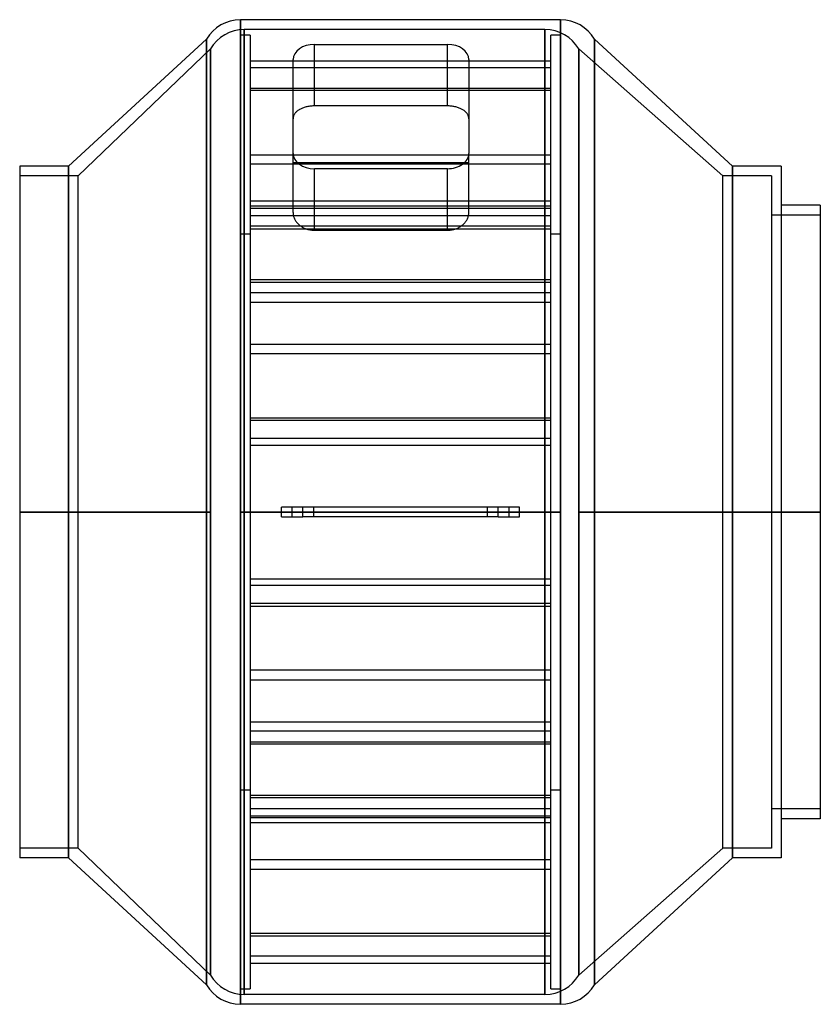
# Model space of a CAD drawing. Header units: millimetres. Extents: x -205 to 205, y -252 to 252.
import ezdxf

# ---------------------------------------------------------------- set-up
doc = ezdxf.new("R2010")
doc.units = ezdxf.units.MM
doc.layers.add('MAIN-1', color=7, linetype='Continuous')
doc.layers.add('MAIN-2', color=7, linetype='Continuous')

msp = doc.modelspace()

# ---------------------------------------------------------------- linework, layer by layer
at = {"layer": 'MAIN-1'}
for p, q in [((-92, 252), (-92, 0)), ((72, 252), (-92, 252)), ((72, 252), (72, 0)), ((-109.32, 242), (-180, 177)), ((-109.32, 242), (-109.32, 0)), ((89.32, 242), (89.32, 0)), ((160, 177), (89.32, 242)), ((-54, 239.36), (14, 239.36)), ((-65, 183.49), (-65, 231.58)), ((25, 231.58), (25, 183.49)), ((-65, 153.23), (-65, 183.49)), ((25, 153.23), (25, 183.49)), ((-205, 177), (-205, 0)), ((-180, 177), (-205, 177)), ((-180, 177), (-180, 0)), ((160, 177), (160, 0)), ((185, 177), (160, 177)), ((185, 177), (185, 0)), ((14, 175.72), (-54, 175.72)), ((-54, 144.23), (-54, 175.72)), ((14, 144.23), (14, 175.72)), ((205, 157), (185, 157)), ((205, 157), (205, 0)), ((-65, 153.23), (-64.99, 152.85)), ((-64.99, 152.85), (-64.96, 152.46)), ((-64.96, 152.46), (-64.91, 152.07)), ((-64.91, 152.07), (-64.83, 151.68)), ((-64.83, 151.68), (-64.73, 151.29)), ((-64.73, 151.29), (-64.61, 150.9)), ((24.61, 150.9), (24.73, 151.29)), ((24.73, 151.29), (24.83, 151.68)), ((24.83, 151.68), (24.91, 152.07)), ((24.91, 152.07), (24.96, 152.46)), ((24.96, 152.46), (24.99, 152.85)), ((24.99, 152.85), (25, 153.23)), ((-64.61, 150.9), (-64.47, 150.51)), ((-64.47, 150.51), (-64.31, 150.12)), ((-64.31, 150.12), (-64.12, 149.75)), ((-64.12, 149.75), (-63.91, 149.37)), ((-63.91, 149.37), (-63.69, 149.01)), ((-63.69, 149.01), (-63.44, 148.65)), ((-63.44, 148.65), (-63.18, 148.31)), ((-63.18, 148.31), (-62.89, 147.98)), ((-62.89, 147.98), (-62.6, 147.65)), ((-62.6, 147.65), (-62.28, 147.35)), ((-62.28, 147.35), (-61.96, 147.06)), ((-61.96, 147.06), (-61.63, 146.78)), ((-61.63, 146.78), (-61.27, 146.51)), ((-61.27, 146.51), (-60.9, 146.25)), ((-60.9, 146.25), (-60.51, 146)), ((20.51, 146), (20.9, 146.25)), ((20.9, 146.25), (21.27, 146.51)), ((21.27, 146.51), (21.63, 146.78)), ((21.63, 146.78), (21.96, 147.06)), ((21.96, 147.06), (22.28, 147.35)), ((22.28, 147.35), (22.6, 147.65)), ((22.6, 147.65), (22.89, 147.98)), ((22.89, 147.98), (23.18, 148.31)), ((23.18, 148.31), (23.44, 148.65)), ((23.44, 148.65), (23.69, 149.01)), ((23.69, 149.01), (23.91, 149.37)), ((23.91, 149.37), (24.12, 149.75)), ((24.12, 149.75), (24.31, 150.12)), ((24.31, 150.12), (24.47, 150.51)), ((24.47, 150.51), (24.61, 150.9)), ((-60.51, 146), (-60.11, 145.77)), ((-60.11, 145.77), (-59.69, 145.54)), ((-59.69, 145.54), (-59.25, 145.34)), ((-59.25, 145.34), (-58.8, 145.15)), ((-58.8, 145.15), (-58.34, 144.97)), ((-58.34, 144.97), (-57.88, 144.81)), ((-57.88, 144.81), (-57.4, 144.68)), ((-57.4, 144.68), (-56.92, 144.55)), ((-56.92, 144.55), (-56.43, 144.45)), ((-56.43, 144.45), (-55.94, 144.37)), ((-55.94, 144.37), (-55.45, 144.31)), ((-55.45, 144.31), (-54.96, 144.26)), ((-54.96, 144.26), (-54.48, 144.23)), ((-54.48, 144.23), (-54, 144.23)), ((-54, 144.23), (14, 144.23)), ((14, 144.23), (14.48, 144.23)), ((14.48, 144.23), (14.96, 144.26)), ((14.96, 144.26), (15.45, 144.31)), ((15.45, 144.31), (15.94, 144.37)), ((15.94, 144.37), (16.43, 144.45)), ((16.43, 144.45), (16.92, 144.55)), ((16.92, 144.55), (17.4, 144.68)), ((17.4, 144.68), (17.88, 144.81)), ((17.88, 144.81), (18.34, 144.97)), ((18.34, 144.97), (18.8, 145.15)), ((18.8, 145.15), (19.25, 145.34)), ((19.25, 145.34), (19.69, 145.54)), ((19.69, 145.54), (20.11, 145.77)), ((20.11, 145.77), (20.51, 146)), ((-180, 0), (-205, 0)), ((-205, 0), (-205, -177)), ((-109.32, 0), (-180, 0)), ((-180, 0), (-180, -177)), ((-109.32, 0), (-109.32, -242)), ((-71, 0), (-92, 0)), ((-92, 0), (-92, -252)), ((-60, 2.5), (-71, 2.5)), ((-71, -2.5), (-71, 2.5)), ((40, 2.5), (-60, 2.5)), ((-60, -2.5), (-60, 2.5)), ((51, 2.5), (40, 2.5)), ((40, -2.5), (40, 2.5)), ((51, -2.5), (51, 2.5)), ((72, 0), (51, 0)), ((72, 0), (72, -252)), ((160, 0), (89.32, 0)), ((89.32, 0), (89.32, -242)), ((185, 0), (160, 0)), ((160, 0), (160, -177)), ((205, 0), (185, 0)), ((185, 0), (185, -177)), ((205, 0), (205, -157)), ((-71, -2.5), (-60, -2.5)), ((40, -2.5), (-60, -2.5)), ((40, -2.5), (51, -2.5)), ((205, -157), (185, -157)), ((-180, -177), (-205, -177)), ((-180, -177), (-109.32, -242)), ((89.32, -242), (160, -177)), ((185, -177), (160, -177)), ((72, -252), (-92, -252))]:
    msp.add_line(p, q, dxfattribs=at)
for centre, start, end in [((-92, 232), 90, 150), ((72, 232), 30, 90), ((-92, -232), 210, 270), ((72, -232), 270, 330)]:
    msp.add_arc(centre, 20, start, end, dxfattribs=at)
for centre, start_param, end_param in [((-54, 231.58), -1.570796, 0), ((14, 231.58), 3.141593, 4.712389), ((-54, 183.49), 0, 1.570796), ((14, 183.49), 1.570796, 3.141593)]:
    msp.add_ellipse(centre, major_axis=(-11, 0), ratio=0.707107, start_param=start_param, end_param=end_param, dxfattribs=at)
at = {"layer": 'MAIN-2'}
for p, q in [((-92, 0), (-92, 252)), ((72, 0), (72, 252)), ((-90, 0), (-90, 247)), ((-90, 247), (-90, 0)), ((64, 247), (-90, 247)), ((64, 0), (64, 247)), ((64, 247), (64, 0)), ((-109.32, 0), (-109.32, 242)), ((-87, 244), (-92, 244)), ((-92, -244), (-92, 244)), ((-87, 244), (-87, -244)), ((72, 244), (67, 244)), ((67, -244), (67, 244)), ((72, 244), (72, -244)), ((89.32, 0), (89.32, 242)), ((-107.32, 237), (-175, 172)), ((-107.32, 0), (-107.32, 237)), ((-107.32, 237), (-107.32, 0)), ((-54, 207.87), (-54, 239.36)), ((14, 207.87), (14, 239.36)), ((81.32, 0), (81.32, 237)), ((81.32, 237), (81.32, 0)), ((155, 172), (81.32, 237)), ((-87, 230.89), (67, 230.89)), ((67, 227.35), (-87, 227.35)), ((-87, 217.03), (67, 217.03)), ((67, 215.74), (-87, 215.74)), ((-60.11, 206.79), (-60.51, 206.62)), ((-59.69, 206.94), (-60.11, 206.79)), ((-59.25, 207.09), (-59.69, 206.94)), ((-58.8, 207.22), (-59.25, 207.09)), ((-58.34, 207.35), (-58.8, 207.22)), ((-57.88, 207.46), (-58.34, 207.35)), ((-57.4, 207.55), (-57.88, 207.46)), ((-56.92, 207.64), (-57.4, 207.55)), ((-56.43, 207.71), (-56.92, 207.64)), ((-55.94, 207.76), (-56.43, 207.71)), ((-55.45, 207.81), (-55.94, 207.76)), ((-54.96, 207.84), (-55.45, 207.81)), ((-54.48, 207.86), (-54.96, 207.84)), ((-54, 207.87), (-54.48, 207.86)), ((14, 207.87), (-54, 207.87)), ((14.48, 207.86), (14, 207.87)), ((14.96, 207.84), (14.48, 207.86)), ((15.45, 207.81), (14.96, 207.84)), ((15.94, 207.76), (15.45, 207.81)), ((16.43, 207.71), (15.94, 207.76)), ((16.92, 207.64), (16.43, 207.71)), ((17.4, 207.55), (16.92, 207.64)), ((17.88, 207.46), (17.4, 207.55)), ((18.34, 207.35), (17.88, 207.46)), ((18.8, 207.22), (18.34, 207.35)), ((19.25, 207.09), (18.8, 207.22)), ((19.69, 206.94), (19.25, 207.09)), ((20.11, 206.79), (19.69, 206.94)), ((20.51, 206.62), (20.11, 206.79)), ((-64.99, 201.61), (-65, 201.32)), ((-64.96, 201.9), (-64.99, 201.61)), ((-64.91, 202.19), (-64.96, 201.9)), ((-64.83, 202.49), (-64.91, 202.19)), ((-64.73, 202.78), (-64.83, 202.49)), ((-64.61, 203.07), (-64.73, 202.78)), ((-64.47, 203.36), (-64.61, 203.07)), ((-64.31, 203.65), (-64.47, 203.36)), ((-64.12, 203.92), (-64.31, 203.65)), ((-63.91, 204.2), (-64.12, 203.92)), ((-63.69, 204.46), (-63.91, 204.2)), ((-63.44, 204.72), (-63.69, 204.46)), ((-63.18, 204.97), (-63.44, 204.72)), ((-62.89, 205.21), (-63.18, 204.97)), ((-62.6, 205.44), (-62.89, 205.21)), ((-62.28, 205.66), (-62.6, 205.44)), ((-61.96, 205.87), (-62.28, 205.66)), ((-61.63, 206.07), (-61.96, 205.87)), ((-61.27, 206.26), (-61.63, 206.07)), ((-60.9, 206.45), (-61.27, 206.26)), ((-60.51, 206.62), (-60.9, 206.45)), ((20.9, 206.45), (20.51, 206.62)), ((21.27, 206.26), (20.9, 206.45)), ((21.63, 206.07), (21.27, 206.26)), ((21.96, 205.87), (21.63, 206.07)), ((22.28, 205.66), (21.96, 205.87)), ((22.6, 205.44), (22.28, 205.66)), ((22.89, 205.21), (22.6, 205.44)), ((23.18, 204.97), (22.89, 205.21)), ((23.44, 204.72), (23.18, 204.97)), ((23.69, 204.46), (23.44, 204.72)), ((23.91, 204.2), (23.69, 204.46)), ((24.12, 203.92), (23.91, 204.2)), ((24.31, 203.65), (24.12, 203.92)), ((24.47, 203.36), (24.31, 203.65)), ((24.61, 203.07), (24.47, 203.36)), ((24.73, 202.78), (24.61, 203.07)), ((24.83, 202.49), (24.73, 202.78)), ((24.91, 202.19), (24.83, 202.49)), ((24.96, 201.9), (24.91, 202.19)), ((24.99, 201.61), (24.96, 201.9)), ((25, 201.32), (24.99, 201.61)), ((-87, 182.88), (67, 182.88)), ((-180, 0), (-180, 177)), ((67, 178.05), (-87, 178.05)), ((-65, 178.9), (25, 178.9)), ((160, 0), (160, 177)), ((-175, 172), (-205, 172)), ((-175, 0), (-175, 172)), ((155, 0), (155, 172)), ((180, 172), (155, 172)), ((180, 172), (180, 0)), ((67, 159.05), (-87, 159.05)), ((67, 156.58), (-87, 156.58)), ((-87, 155.51), (67, 155.51)), ((-87, 151.75), (67, 151.75)), ((205, 152), (180, 152)), ((67, 146.32), (-87, 146.32)), ((-92, 142.4), (-87, 142.4)), ((-87, 145.02), (67, 145.02)), ((67, 142.4), (72, 142.4)), ((67, 118.89), (-87, 118.89)), ((-87, 117.6), (67, 117.6)), ((67, 112.16), (-87, 112.16)), ((-87, 107.33), (67, 107.33)), ((-87, 85.87), (67, 85.87)), ((67, 81.04), (-87, 81.04)), ((-87, 48.18), (67, 48.18)), ((67, 46.88), (-87, 46.88)), ((67, 37.69), (-87, 37.69)), ((-87, 34.15), (67, 34.15)), ((-87, 34.15), (67, 34.15)), ((-205, 0), (-175, 0)), ((-175, 0), (-107.32, 0)), ((-175, -172), (-175, 0)), ((-107.32, 0), (-107.32, -237)), ((-90, 0), (-10, 0)), ((-90, 0), (-90, -247)), ((-71, 2.5), (-71, 2.5)), ((-71, 2.5), (-71, 2.5)), ((-65.5, -2.5), (-65.5, 2.5)), ((-65.5, -2.5), (-65.5, 2.5)), ((-60, -2.5), (-60, 2.5)), ((-54.5, 2.5), (-54.5, -2.5)), ((-54.5, 2.5), (-54.5, -2.5)), ((-10, 0), (64, 0)), ((-10, 0), (-10, 0)), ((-10, 0), (-10, 0)), ((-10, 0), (-10, 0)), ((-10, 0), (-10, 0)), ((-10, 0), (-10, 0)), ((-10, 0), (-10, 0)), ((-10, 0), (-10, 0)), ((-10, 0), (-10, 0)), ((-10, 0), (-10, 0)), ((-10, 0), (-10, 0)), ((-10, 0), (-10, 0)), ((-10, 0), (-10, 0)), ((-10, 0), (-10, 0)), ((-10, 0), (-10, 0)), ((-10, 0), (-10, 0)), ((-10, 0), (-10, 0)), ((-10, 0), (-10, 0)), ((-10, 0), (-10, 0)), ((-10, 0), (-10, 0)), ((-10, 0), (-10, 0)), ((-10, 0), (-10, 0)), ((-10, 0), (-10, 0)), ((-10, 0), (-10, 0)), ((34.5, -2.5), (34.5, 2.5)), ((34.5, -2.5), (34.5, 2.5)), ((40, -2.5), (40, 2.5)), ((45.5, 2.5), (45.5, -2.5)), ((45.5, 2.5), (45.5, -2.5)), ((51, 2.5), (51, 2.5)), ((51, 2.5), (51, 2.5)), ((64, 0), (64, -247)), ((81.32, 0), (155, 0)), ((81.32, 0), (81.32, -237)), ((155, 0), (180, 0)), ((155, -172), (155, 0)), ((180, 0), (205, 0)), ((180, 0), (180, -172)), ((-205, 0), (-180, 0)), ((-175, 0), (-205, 0)), ((-180, 0), (-109.32, 0)), ((-180, -177), (-180, 0)), ((-107.32, 0), (-175, 0)), ((-109.32, -242), (-109.32, 0)), ((-107.32, -237), (-107.32, 0)), ((-92, -252), (-92, 0)), ((-92, 0), (-71, 0)), ((-90, -247), (-90, 0)), ((-10, 0), (-90, 0)), ((-71, -2.5), (-71, -2.5)), ((-71, -2.5), (-71, -2.5)), ((64, 0), (-10, 0)), ((-10, 0), (-10, 0)), ((-10, 0), (-10, 0)), ((-10, 0), (-10, 0)), ((-10, 0), (-10, 0)), ((-10, 0), (-10, 0)), ((-10, 0), (-10, 0)), ((-10, 0), (-10, 0)), ((-10, 0), (-10, 0)), ((-10, 0), (-10, 0)), ((-10, 0), (-10, 0)), ((-10, 0), (-10, 0)), ((-10, 0), (-10, 0)), ((-10, 0), (-10, 0)), ((-10, 0), (-10, 0)), ((51, 0), (72, 0)), ((51, -2.5), (51, -2.5)), ((51, -2.5), (51, -2.5)), ((64, -247), (64, 0)), ((72, -252), (72, 0)), ((155, 0), (81.32, 0)), ((81.32, -237), (81.32, 0)), ((89.32, 0), (160, 0)), ((89.32, -242), (89.32, 0)), ((180, 0), (155, 0)), ((160, 0), (185, 0)), ((160, -177), (160, 0)), ((205, 0), (180, 0)), ((185, 0), (205, 0)), ((-87, -34.15), (67, -34.15)), ((-87, -34.15), (67, -34.15)), ((67, -37.69), (-87, -37.69)), ((67, -37.69), (-87, -37.69)), ((67, -46.88), (-87, -46.88)), ((-87, -48.18), (67, -48.18)), ((67, -81.04), (-87, -81.04)), ((-87, -85.87), (67, -85.87)), ((-87, -107.33), (67, -107.33)), ((67, -112.16), (-87, -112.16)), ((-87, -117.6), (67, -117.6)), ((67, -118.89), (-87, -118.89)), ((-87, -142.4), (-92, -142.4)), ((-87, -145.02), (67, -145.02)), ((72, -142.4), (67, -142.4)), ((67, -146.32), (-87, -146.32)), ((-87, -151.75), (67, -151.75)), ((-87, -155.51), (67, -155.51)), ((205, -152), (180, -152)), ((67, -156.58), (-87, -156.58)), ((67, -159.05), (-87, -159.05)), ((-175, -172), (-205, -172)), ((-175, -172), (-107.32, -237)), ((81.32, -237), (155, -172)), ((180, -172), (155, -172)), ((67, -178.05), (-87, -178.05)), ((-87, -182.88), (67, -182.88)), ((67, -215.74), (-87, -215.74)), ((-87, -217.03), (67, -217.03)), ((67, -227.35), (-87, -227.35)), ((-87, -230.89), (67, -230.89)), ((-92, -244), (-87, -244)), ((67, -244), (72, -244)), ((64, -247), (-90, -247))]:
    msp.add_line(p, q, dxfattribs=at)
for centre, start, end in [((-90, 227), 90, 150), ((64, 227), 30, 90), ((-90, -227), 210, 270), ((64, -227), 270, 330)]:
    msp.add_arc(centre, 20, start, end, dxfattribs=at)

doc.saveas('drawing.dxf')
